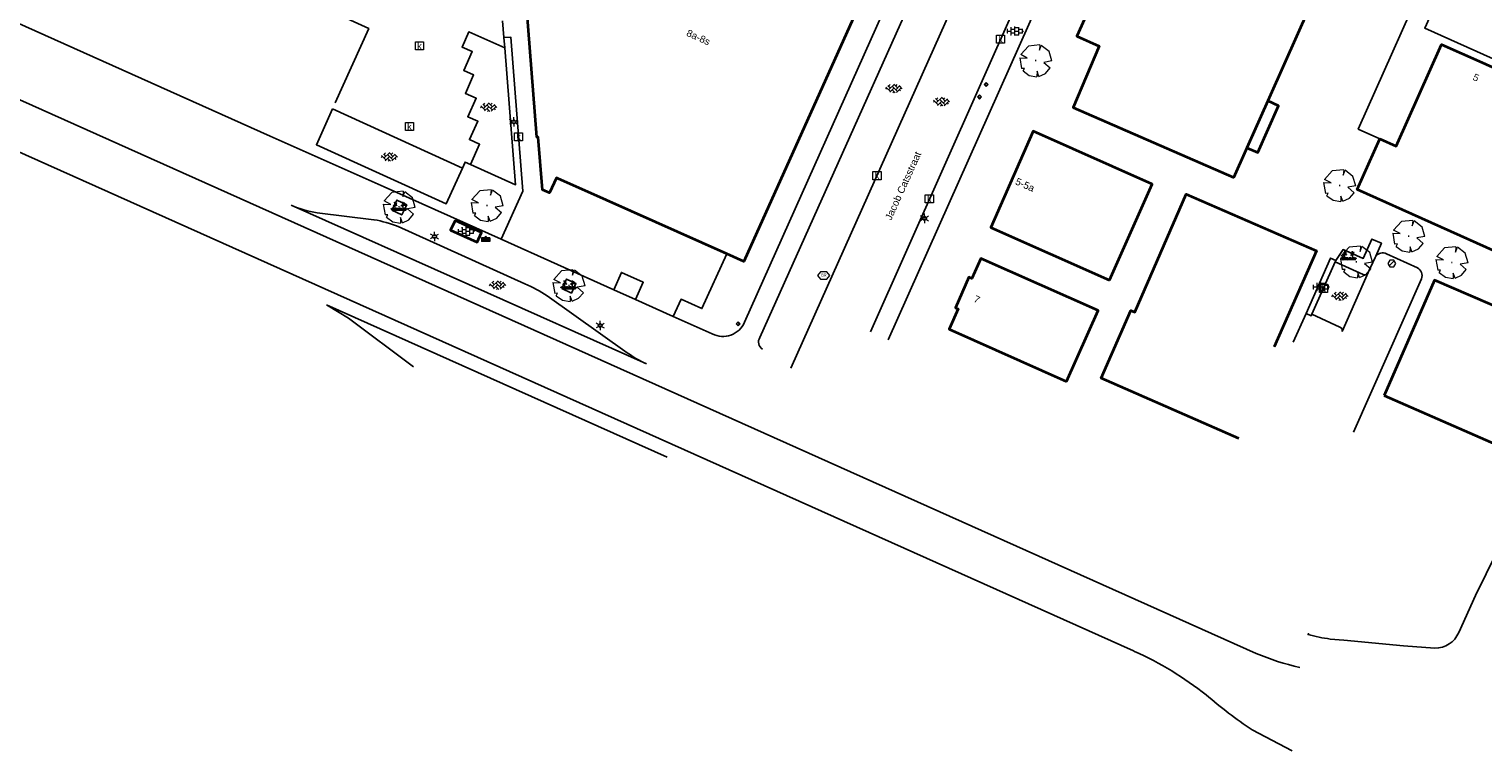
# Model space of a CAD drawing. Header units: metres. Extents: x 100797 to 101446, y 431104 to 431509.
# Tile 2 of 35: x 100887 to 101067, y 431113 to 431202. Entities that reach past the tile are written whole.
import ezdxf

# ---------------------------------------------------------------- set-up
doc = ezdxf.new("R2010")
doc.units = ezdxf.units.M
doc.layers.get('0').update_dxf_attribs({"linetype": 'CONTINUOUS'})
doc.layers.add('BAR_BEBOUWING', color=7, linetype='CONTINUOUS', lineweight=35, true_color=0x707070)
for name, color, linetype, true_color in [('BAR_BGT_BOMEN', 7, 'CONTINUOUS', 0x707070), ('BAR_BGT_LICHTMASTEN', 7, 'CONTINUOUS', 0x707070), ('BAR_BGT_PUNTSYMBOLEN', 7, 'CONTINUOUS', 0x707070), ('BAR_BGT_SYMBOLEN', 7, 'CONTINUOUS', 0x707070), ('BAR_HUISNUMMERS EN STRAATNAMEN', 7, 'CONTINUOUS', 0x707070), ('BAR_TOPO', 7, 'CONTINUOUS', 0x707070), ('BAR_WEGEN', 7, 'CONTINUOUS', 0x707070), ('BOR_AFVALBAK', 7, 'CONTINUOUS', 0x707070), ('BOR_BOMEN (vaste grootte)', 7, 'CONTINUOUS', 0x707070), ('BOR_LICHTMASTEN', 7, 'CONTINUOUS', 0x707070), ('BOR_RIOOLPUTTEN', 7, 'CONTINUOUS', 0x707070), ('BOR_VERKEERSBORD', 7, 'CONTINUOUS', 0x707070)]:
    doc.layers.add(name, color=color, linetype=linetype, true_color=true_color)
doc.styles.add('NLCS-ISO', font='NLCS-ISO.ttf')

# ---------------------------------------------------------------- blocks, each defined once
blk = doc.blocks.new('inspectieput_1', base_point=(100953.43, 431263.36))
at = {"color": 8, "lineweight": 0, "true_color": 0x707070}
for points in [[(100953.93, 431263.36), (100953.68, 431263.79), (100953.18, 431263.79), (100952.93, 431263.36), (100953.18, 431262.93), (100953.68, 431262.93), (100953.93, 431263.36)], [(100953.08, 431263.01), (100953.78, 431263.71)]]:
    blk.add_lwpolyline(points, dxfattribs=at)
blk = doc.blocks.new('lichtmast_1', base_point=(101313.15, 431373.61))
at = {"color": 8, "lineweight": 0, "true_color": 0x707070}
for points in [[(101312.9, 431373.75), (101312.65, 431373.9)], [(101313.44, 431373.61), (101313.15, 431373.9), (101312.86, 431373.61), (101313.15, 431373.32), (101313.44, 431373.61)], [(101312.89, 431373.72), (101313.42, 431373.72)], [(101312.89, 431373.49), (101313.42, 431373.49)], [(101313.15, 431373.9), (101313.15, 431374.19)], [(101313.4, 431373.75), (101313.65, 431373.9)], [(101312.9, 431373.46), (101312.65, 431373.32)], [(101313.15, 431373.32), (101313.15, 431373.03)], [(101313.4, 431373.46), (101313.65, 431373.32)]]:
    blk.add_lwpolyline(points, dxfattribs=at)
blk = doc.blocks.new('boom_5', base_point=(101195.65, 431331.72))
at = {"color": 8, "lineweight": 0, "true_color": 0x707070}
for points in [[(101193.68, 431332.08), (101194.61, 431332.03), (101193.79, 431332.46)], [(101196.16, 431333.65), (101194.75, 431333.51), (101193.79, 431332.46)], [(101196.16, 431333.65), (101196.1, 431332.99), (101196.34, 431333.6)], [(101197.65, 431331.67), (101197.31, 431332.84), (101196.34, 431333.6)], [(101193.68, 431332.08), (101193.91, 431330.74)], [(101194.1, 431330.45), (101194.26, 431330.76), (101193.91, 431330.74)], [(101194.1, 431330.45), (101194.86, 431329.88), (101195.8, 431329.72)], [(101195.71, 431331.72), (101195.59, 431331.72), (101195.71, 431331.72)], [(101196.05, 431329.76), (101196.86, 431330.13), (101197.44, 431330.82)], [(101197.65, 431331.67), (101196.67, 431331.5), (101197.44, 431330.82)], [(101196.05, 431329.76), (101195.82, 431330.4), (101195.8, 431329.72)]]:
    blk.add_lwpolyline(points, dxfattribs=at)
blk = doc.blocks.new('afvalbak_1', base_point=(100943.53, 431176.56))
at = {"color": 8, "lineweight": 0, "true_color": 0x707070}
for points in [[(100944.03, 431176.45), (100943.03, 431176.45)], [(100943.11, 431176.32), (100943.03, 431176.45)], [(100943.03, 431176.45), (100943.03, 431176.01)], [(100943.11, 431176.25), (100943.03, 431176.01)], [(100943.96, 431176.32), (100943.11, 431176.32)], [(100943.11, 431176.25), (100943.11, 431176.32)], [(100943.96, 431176.25), (100943.11, 431176.25)], [(100943.16, 431176.19), (100943.12, 431176.07)], [(100943.95, 431176.07), (100943.12, 431176.07)], [(100943.91, 431176.19), (100943.16, 431176.19)], [(100943.65, 431176.56), (100943.53, 431176.67), (100943.42, 431176.56), (100943.53, 431176.45), (100943.65, 431176.56)], [(100943.91, 431176.19), (100943.95, 431176.07)], [(100943.96, 431176.32), (100944.03, 431176.45)], [(100943.96, 431176.25), (100943.96, 431176.32)], [(100943.96, 431176.25), (100944.03, 431176.01)], [(100944.03, 431176.45), (100944.03, 431176.01)], [(100944.03, 431176.01), (100943.03, 431176.01)]]:
    blk.add_lwpolyline(points, dxfattribs=at)
blk = doc.blocks.new('verkeersbord_1', base_point=(101107.64, 431195.48))
at = {"true_color": 0x707070, "transparency": 33554687}
h = blk.add_hatch(color=8, dxfattribs=at)
h.paths.add_polyline_path([(101107.89, 431195.48), (101107.64, 431195.73), (101107.39, 431195.48), (101107.64, 431195.23)])
h.paths.add_polyline_path([(101107.46, 431195.48), (101107.64, 431195.66), (101107.82, 431195.48), (101107.64, 431195.3)], flags=0)
at = {"color": 8, "lineweight": 0, "true_color": 0x707070}
for points in [[(101107.89, 431195.48), (101107.64, 431195.73), (101107.39, 431195.48), (101107.64, 431195.23), (101107.89, 431195.48)], [(101107.82, 431195.48), (101107.64, 431195.66), (101107.46, 431195.48), (101107.64, 431195.3), (101107.82, 431195.48)]]:
    blk.add_lwpolyline(points, dxfattribs=at)
blk = doc.blocks.new('boom_6', base_point=(101276.28, 431172.06))
at = {"color": 8, "lineweight": 0, "true_color": 0x707070}
for points in [[(101274.31, 431172.41), (101275.23, 431172.37), (101274.42, 431172.8)], [(101276.79, 431173.99), (101275.38, 431173.85), (101274.42, 431172.8)], [(101276.79, 431173.99), (101276.73, 431173.33), (101276.96, 431173.94)], [(101278.28, 431172.01), (101277.93, 431173.18), (101276.96, 431173.94)], [(101274.31, 431172.41), (101274.53, 431171.08)], [(101274.73, 431170.79), (101274.89, 431171.1), (101274.53, 431171.08)], [(101274.73, 431170.79), (101275.48, 431170.22), (101276.42, 431170.06)], [(101276.34, 431172.06), (101276.22, 431172.06), (101276.34, 431172.06)], [(101276.67, 431170.1), (101276.44, 431170.74), (101276.42, 431170.06)], [(101276.67, 431170.1), (101277.49, 431170.47), (101278.06, 431171.16)], [(101278.28, 431172.01), (101277.29, 431171.84), (101278.06, 431171.16)]]:
    blk.add_lwpolyline(points, dxfattribs=at)
blk = doc.blocks.new('beplanting_1', base_point=(101316.77, 431360.68))
at = {"color": 8, "lineweight": 0, "true_color": 0x707070}
for points in [[(101316.24, 431360.34), (101316.25, 431360.73), (101316.05, 431361.01)], [(101316.12, 431360.91), (101316.16, 431361.04)], [(101316.22, 431361.22), (101316.13, 431361.21)], [(101316.24, 431361.18), (101316.14, 431361.33)], [(101316.18, 431361.27), (101316.19, 431361.31)], [(101316.25, 431360.73), (101316.24, 431361.38)], [(101316.25, 431361.12), (101316.43, 431361.29)], [(101316.25, 431360.93), (101316.46, 431361.06)], [(101316.34, 431361.21), (101316.32, 431361.28)], [(101316.36, 431361), (101316.5, 431360.93)], [(101316.37, 431361.24), (101316.44, 431361.23)], [(101316.4, 431361.02), (101316.4, 431361.16)], [(101317.22, 431360.35), (101317.22, 431360.74), (101317.02, 431361.02)], [(101317.09, 431360.92), (101317.13, 431361.04)], [(101317.22, 431361.18), (101317.11, 431361.34)], [(101317.19, 431361.22), (101317.11, 431361.22)], [(101317.15, 431361.28), (101317.16, 431361.32)], [(101317.22, 431360.74), (101317.21, 431361.38)], [(101317.22, 431361.13), (101317.4, 431361.3)], [(101317.22, 431360.94), (101317.43, 431361.07)], [(101317.31, 431361.21), (101317.29, 431361.28)], [(101317.33, 431361), (101317.47, 431360.94)], [(101317.34, 431361.25), (101317.41, 431361.24)], [(101317.37, 431361.03), (101317.37, 431361.16)], [(101316, 431360.34), (101315.73, 431360.52)], [(101316, 431360.34), (101315.8, 431360.61)], [(101316, 431360.34), (101315.92, 431360.64)], [(101315.94, 431360.34), (101317.6, 431360.35)], [(101316.15, 431360.87), (101315.99, 431360.85)], [(101316, 431360.34), (101316.06, 431360.65)], [(101316, 431360.34), (101316.18, 431360.6)], [(101316, 431360.34), (101316.27, 431360.54)], [(101316.49, 431360.34), (101316.22, 431360.53)], [(101316.49, 431360.34), (101316.29, 431360.62)], [(101316.49, 431360.34), (101316.41, 431360.64)], [(101316.49, 431360.34), (101316.56, 431360.65)], [(101316.49, 431360.34), (101316.67, 431360.61)], [(101316.49, 431360.34), (101316.76, 431360.54)], [(101316.95, 431360.35), (101316.67, 431360.53)], [(101316.95, 431360.35), (101316.74, 431360.62)], [(101316.95, 431360.35), (101316.87, 431360.65)], [(101316.95, 431360.35), (101317.01, 431360.66)], [(101316.95, 431360.35), (101317.13, 431360.61)], [(101316.95, 431360.35), (101317.22, 431360.55)], [(101317.12, 431360.88), (101316.96, 431360.86)], [(101317.46, 431360.35), (101317.18, 431360.54)], [(101317.46, 431360.35), (101317.25, 431360.62)], [(101317.46, 431360.35), (101317.38, 431360.65)], [(101317.46, 431360.35), (101317.52, 431360.66)], [(101317.46, 431360.35), (101317.64, 431360.62)], [(101317.46, 431360.35), (101317.73, 431360.55)]]:
    blk.add_lwpolyline(points, dxfattribs=at)
blk = doc.blocks.new('betonstraatstenen_1', base_point=(101286.8, 431176.56))
at = {"color": 8, "lineweight": 0, "true_color": 0x707070}
for points in [[(101285.78, 431176.42), (101285.91, 431176.56)], [(101285.81, 431176.66), (101286.35, 431176.12)], [(101286.05, 431176.87), (101286.35, 431176.56)], [(101286.13, 431176.34), (101286.8, 431177)], [(101286.13, 431176.78), (101286.33, 431176.98)], [(101286.27, 431176.03), (101286.8, 431176.56)], [(101286.58, 431176.78), (101287.24, 431176.12)], [(101286.58, 431176.34), (101286.94, 431175.97)], [(101286.64, 431175.97), (101286.8, 431176.12)], [(101286.77, 431177.03), (101287.24, 431176.56)], [(101287.02, 431176.78), (101287.21, 431176.98)], [(101287.02, 431176.34), (101287.53, 431176.85)], [(101287.11, 431175.99), (101287.68, 431176.56)], [(101287.46, 431176.78), (101287.78, 431176.46)], [(101287.46, 431176.34), (101287.6, 431176.19)]]:
    blk.add_lwpolyline(points, dxfattribs=at)
blk = doc.blocks.new('tegels_1', base_point=(101313.55, 431423.17))
at = {"color": 8, "lineweight": 0, "true_color": 0x707070}
for points in [[(101312.6, 431423.4), (101312.63, 431423.4)], [(101312.6, 431422.94), (101312.63, 431422.94)], [(101312.63, 431422.91), (101312.63, 431423.43)], [(101312.63, 431423.17), (101313.09, 431423.17)], [(101312.99, 431423.63), (101313.09, 431423.63)], [(101312.99, 431422.71), (101313.09, 431422.71)], [(101313.09, 431422.68), (101313.09, 431423.66)], [(101313.09, 431423.4), (101313.55, 431423.4)], [(101313.09, 431422.94), (101313.55, 431422.94)], [(101313.55, 431422.62), (101313.55, 431423.72)], [(101313.55, 431423.63), (101314.02, 431423.63)], [(101313.55, 431423.17), (101314.02, 431423.17)], [(101313.55, 431422.71), (101314.02, 431422.71)], [(101314.02, 431422.68), (101314.02, 431423.66)], [(101314.02, 431423.4), (101314.48, 431423.4)], [(101314.02, 431422.94), (101314.48, 431422.94)], [(101314.48, 431422.91), (101314.48, 431423.43)], [(101314.48, 431423.17), (101314.6, 431423.17)]]:
    blk.add_lwpolyline(points, dxfattribs=at)
blk = doc.blocks.new('kolk-symbool_1', base_point=(101288.59, 431172.13))
at = {"true_color": 0x707070, "transparency": 33554687}
h = blk.add_hatch(color=8, dxfattribs=at)
h.paths.add_polyline_path([(101288.62, 431172.08), (101288.85, 431172.3), (101288.72, 431172.3), (101288.49, 431172.06), (101288.56, 431172.01), (101288.75, 431171.72), (101288.87, 431171.72)])
h.paths.add_polyline_path([(101288.56, 431172.01), (101288.49, 431172.06), (101288.49, 431172.52), (101288.39, 431172.52), (101288.39, 431171.72), (101288.49, 431171.72), (101288.49, 431171.95)], flags=0)
at = {"color": 8, "lineweight": 0, "true_color": 0x707070}
blk.add_lwpolyline([(101288.09, 431172.62), (101289.09, 431172.62), (101289.09, 431171.62), (101288.09, 431171.62), (101288.09, 431172.62)], dxfattribs=at)
blk = doc.blocks.new('afvalbak_2', base_point=(101282.85, 431189.33))
at = {"color": 8, "lineweight": 0, "true_color": 0x707070}
for points in [[(101283.35, 431189.21), (101282.35, 431189.21)], [(101282.42, 431189.08), (101282.35, 431189.21)], [(101282.35, 431189.21), (101282.35, 431188.78)], [(101282.42, 431189.01), (101282.35, 431188.78)], [(101283.35, 431188.78), (101282.35, 431188.78)], [(101283.27, 431189.08), (101282.42, 431189.08)], [(101282.42, 431189.01), (101282.42, 431189.08)], [(101283.27, 431189.01), (101282.42, 431189.01)], [(101282.47, 431188.96), (101282.43, 431188.83)], [(101283.27, 431188.83), (101282.43, 431188.83)], [(101283.23, 431188.96), (101282.47, 431188.96)], [(101282.96, 431189.33), (101282.85, 431189.44), (101282.74, 431189.33), (101282.85, 431189.21), (101282.96, 431189.33)], [(101283.23, 431188.96), (101283.27, 431188.83)], [(101283.27, 431189.08), (101283.35, 431189.21)], [(101283.27, 431189.01), (101283.27, 431189.08)], [(101283.27, 431189.01), (101283.35, 431188.78)], [(101283.35, 431189.21), (101283.35, 431188.78)]]:
    blk.add_lwpolyline(points, dxfattribs=at)
blk = doc.blocks.new('brandkraanput_1', base_point=(101151.07, 431424.81))
at = {"true_color": 0x707070, "transparency": 33554687}
h = blk.add_hatch(color=8, dxfattribs=at)
h.paths.add_polyline_path([(101150.82, 431424.99), (101150.91, 431424.99), (101150.98, 431425), (101150.96, 431425.01), (101150.95, 431425.02), (101150.93, 431425.02), (101150.91, 431425.03), (101150.8, 431425.03), (101150.79, 431425.02), (101150.78, 431425.01), (101150.78, 431424.64), (101150.79, 431424.62), (101150.8, 431424.62), (101150.91, 431424.62), (101150.92, 431424.62), (101150.94, 431424.62), (101150.96, 431424.63), (101150.98, 431424.64), (101150.99, 431424.65), (101150.82, 431424.66), (101150.82, 431424.82), (101150.91, 431424.82), (101150.99, 431424.83), (101150.97, 431424.84), (101150.98, 431424.85), (101150.82, 431424.86)])
h.paths.add_polyline_path([(101151.01, 431424.92), (101151.01, 431424.94), (101151, 431424.96), (101150.99, 431424.98), (101150.98, 431425), (101150.91, 431424.99), (101150.91, 431424.99), (101150.93, 431424.98), (101150.95, 431424.97), (101150.95, 431424.96), (101150.96, 431424.94), (101150.97, 431424.92), (101150.97, 431424.92), (101150.96, 431424.9), (101150.95, 431424.88), (101150.94, 431424.88), (101150.93, 431424.87), (101150.91, 431424.86), (101150.82, 431424.86), (101150.98, 431424.85), (101150.99, 431424.87), (101151, 431424.88), (101151.01, 431424.9)], flags=0)
h.paths.add_polyline_path([(101151.03, 431424.74), (101151.03, 431424.77), (101151.02, 431424.78), (101151.01, 431424.8), (101151, 431424.82), (101150.99, 431424.83), (101150.91, 431424.82), (101150.91, 431424.82), (101150.93, 431424.82), (101150.95, 431424.81), (101150.96, 431424.8), (101150.97, 431424.79), (101150.98, 431424.78), (101150.99, 431424.76), (101150.99, 431424.74), (101150.99, 431424.74), (101150.98, 431424.72), (101150.98, 431424.7), (101150.96, 431424.68), (101150.96, 431424.68), (101150.95, 431424.67), (101150.93, 431424.66), (101150.91, 431424.66), (101150.82, 431424.66), (101150.99, 431424.65), (101151, 431424.66), (101151.01, 431424.68), (101151.02, 431424.7), (101151.03, 431424.72), (101151.03, 431424.74)], flags=0)
h.paths.add_polyline_path([(101151.15, 431424.78), (101151.24, 431424.78), (101151.24, 431424.78), (101151.28, 431424.79), (101151.29, 431424.79), (101151.31, 431424.8), (101151.32, 431424.81), (101151.15, 431424.82), (101151.15, 431424.99), (101151.24, 431424.99), (101151.32, 431424.99), (101151.31, 431425), (101151.29, 431425.01), (101151.28, 431425.02), (101151.26, 431425.03), (101151.24, 431425.03), (101151.13, 431425.03), (101151.12, 431425.02), (101151.11, 431425.01), (101151.11, 431424.64), (101151.12, 431424.62), (101151.13, 431424.62), (101151.15, 431424.62), (101151.15, 431424.64)], flags=0)
h.paths.add_polyline_path([(101151.28, 431424.79), (101151.24, 431424.78), (101151.32, 431424.63), (101151.32, 431424.62), (101151.34, 431424.62), (101151.35, 431424.62), (101151.36, 431424.64), (101151.36, 431424.65)], flags=0)
h.paths.add_polyline_path([(101151.36, 431424.88), (101151.36, 431424.9), (101151.36, 431424.92), (101151.35, 431424.94), (101151.35, 431424.96), (101151.34, 431424.97), (101151.32, 431424.99), (101151.24, 431424.99), (101151.24, 431424.99), (101151.26, 431424.98), (101151.28, 431424.97), (101151.29, 431424.96), (101151.3, 431424.96), (101151.31, 431424.94), (101151.31, 431424.92), (101151.32, 431424.9), (101151.32, 431424.9), (101151.31, 431424.88), (101151.31, 431424.86), (101151.29, 431424.85), (101151.29, 431424.84), (101151.27, 431424.83), (101151.26, 431424.82), (101151.24, 431424.82), (101151.15, 431424.82), (101151.32, 431424.81), (101151.34, 431424.83), (101151.35, 431424.84), (101151.35, 431424.86)], flags=0)
at = {"color": 8, "lineweight": 0, "true_color": 0x707070}
blk.add_lwpolyline([(101150.3, 431424.77), (101150.67, 431424.33), (101151.42, 431424.33), (101151.8, 431424.77), (101151.42, 431425.22), (101150.67, 431425.22), (101150.3, 431424.77)], dxfattribs=at)
blk = doc.blocks.new('verkeersbord_2', base_point=(101289.84, 431190.77))
at = {"true_color": 0x707070, "transparency": 33554687}
h = blk.add_hatch(color=8, dxfattribs=at)
h.paths.add_polyline_path([(101290.09, 431190.77), (101289.84, 431191.02), (101289.59, 431190.77), (101289.84, 431190.52)])
h.paths.add_polyline_path([(101289.66, 431190.77), (101289.84, 431190.94), (101290.02, 431190.77), (101289.84, 431190.59)], flags=0)
at = {"color": 8, "lineweight": 0, "true_color": 0x707070}
for points in [[(101290.09, 431190.77), (101289.84, 431191.02), (101289.59, 431190.77), (101289.84, 431190.52), (101290.09, 431190.77)], [(101290.02, 431190.77), (101289.84, 431190.94), (101289.66, 431190.77), (101289.84, 431190.59), (101290.02, 431190.77)]]:
    blk.add_lwpolyline(points, dxfattribs=at)
blk = doc.blocks.new('lichtmast_2', base_point=(101212.5, 431404.65))
at = {"color": 8, "lineweight": 0, "true_color": 0x707070}
for points in [[(101212.25, 431404.8), (101212, 431404.94)], [(101212.25, 431404.51), (101212, 431404.36)], [(101212.79, 431404.65), (101212.5, 431404.94), (101212.21, 431404.65), (101212.5, 431404.36), (101212.79, 431404.65)], [(101212.24, 431404.77), (101212.77, 431404.77)], [(101212.24, 431404.54), (101212.77, 431404.54)], [(101212.5, 431404.94), (101212.5, 431405.23)], [(101212.5, 431404.36), (101212.5, 431404.07)], [(101212.75, 431404.8), (101213, 431404.94)], [(101212.75, 431404.51), (101213, 431404.36)]]:
    blk.add_lwpolyline(points, dxfattribs=at)

msp = doc.modelspace()

# ---------------------------------------------------------------- linework, layer by layer
at = {"layer": 'BAR_BEBOUWING', "ltscale": 10, "flags": 128}
for points in [[(100973.301, 431174.48), (100958.453, 431181.124), (100952.443, 431183.814), (100952.278, 431183.887), (100951.433, 431182.01), (100950.53, 431182.411), (100950.024, 431188.887), (100949.864, 431188.894), (100946.919, 431226.36)], [(100973.54, 431214.483), (100990.393, 431206.875), (100975.415, 431173.534), (100973.301, 431174.48)], [(101053.94, 431188.69), (101055.922, 431187.805), (101061.529, 431200.349), (101066.565, 431198.1), (101069.543, 431196.77)], [(101069.543, 431196.77), (101071.69, 431195.81), (101070.12, 431192.29), (101085.7, 431185.33), (101080.46, 431173.6), (101071.09, 431177.78), (101069.5, 431174.22), (101051.14, 431182.43), (101053.94, 431188.69)], [(101036.51, 431151.7), (101019.54, 431159.14), (101023.18, 431167.49), (101023.66, 431167.28), (101030.02, 431181.86), (101046.1, 431174.85), (101040.898, 431163.011)]]:
    msp.add_lwpolyline(points, dxfattribs=at)
for points in [[(101035.88, 431183.91), (101048.23, 431211.64), (101037.04, 431216.63), (101032.97, 431207.49), (101024.29, 431211.36), (101020.97, 431203.9), (101018.21, 431205.13), (101016.53, 431201.36), (101019.29, 431200.13), (101016.06, 431192.57)], [(101040.092, 431193.367), (101037.514, 431187.579), (101038.842, 431186.987), (101041.402, 431192.784)], [(101020.543, 431171.233), (101025.83, 431183.109), (101011.119, 431189.619), (101005.895, 431177.737)], [(100939.751, 431178.616), (100939.207, 431177.435), (100942.478, 431175.93), (100943.021, 431177.111)], [(101015.246, 431158.747), (101019.135, 431167.481), (101004.664, 431173.924), (101003.548, 431171.448), (101003.198, 431171.603), (101001.544, 431167.841), (101001.88, 431167.683), (101000.775, 431165.19)], [(101054.46, 431157), (101070.28, 431150.09), (101076.53, 431164.4), (101060.69, 431171.26)]]:
    msp.add_lwpolyline(points, close=True, dxfattribs=at)
at = {"layer": 'BAR_TOPO', "ltscale": 0.01, "flags": 128}
for points in [[(100799.588, 431232.242), (101038.641, 431125.158, 0.0463568), (101044.031, 431123.436)], [(100991.023, 431164.879), (101017.957, 431225.392, -0.4199779), (101026.457, 431229.157)], [(101043.098, 431113.118), (101038.151, 431115.714, -0.0276442), (101032.485, 431120.029, 0.0615808), (101023.633, 431125.408), (101023.495, 431125.47), (100797.039, 431226.9)], [(101010.674, 431226.294, -0.3919114), (101009.487, 431225.813), (101006.719, 431227.059, 0.4763296), (101005.336, 431226.514), (100977.379, 431164.156, 0.43057), (100977.718, 431162.737)], [(101025.922, 431227.211, 0.4151711), (101020.635, 431225.354), (100993.236, 431163.893)], [(100994.958, 431209.635), (100975.498, 431166.055, -0.2068487), (100973.812, 431164.468)], [(101099.24, 431194.079, -0.4254349), (101099.775, 431192.799), (101091.339, 431179.185, 0.0265464), (101071.212, 431143.43), (101067.057, 431134.996), (101065.736, 431132.314), (101063.667, 431127.725, -0.2928903), (101060.715, 431125.796), (101056.829, 431126.107), (101049.493, 431126.776), (101047.788, 431126.931, -0.0341989), (101045.061, 431127.492), (101045.133, 431127.675)], [(100963.406, 431160.899, -0.0448535), (100960.998, 431162.281), (100951.134, 431169.305, 0.0436875), (100948.383, 431170.785), (100932.749, 431177.867, 0.0528839), (100929.738, 431178.702), (100922.747, 431179.564, -0.0669971), (100919.52, 431180.494)], [(101050.653, 431152.489), (101059.052, 431171.424, 0.4052142), (101058.562, 431172.766), (101054.74, 431174.48, 0.3805022), (101053.448, 431174.216)], [(101052.501, 431172.176, -0.405869), (101051.859, 431171.933), (101048.412, 431173.506)], [(101053.448, 431174.216, 0.0572731), (101053.34, 431174.033), (101052.501, 431172.176)], [(100973.812, 431164.468, -0.2076262), (100971.5, 431164.61), (100966.675, 431166.776)], [(101045.533, 431167.025), (101049.003, 431165.445, -0.3298933), (101049.29, 431164.914)]]:
    msp.add_lwpolyline(points, format="xyb", dxfattribs=at)
for points in [[(100973.301, 431174.48), (100958.453, 431181.124), (100952.443, 431183.814), (100952.278, 431183.887), (100951.433, 431182.01), (100950.53, 431182.411), (100950.024, 431188.887), (100949.864, 431188.894), (100946.919, 431226.36)], [(100981.212, 431160.359), (101010.674, 431226.294)], [(100973.54, 431214.483), (100990.393, 431206.875), (100975.415, 431173.534), (100973.301, 431174.48)], [(101060.832, 431211.415), (101051.25, 431189.892), (101053.94, 431188.69)], [(101069.543, 431196.77), (101069.951, 431197.683), (101059.473, 431202.362), (101063.089, 431210.408)], [(100945.441, 431176.307), (100931.013, 431182.784), (100916.945, 431189.025), (100875.562, 431207.595), (100875.713, 431207.933)], [(100926.404, 431203.557), (100929.104, 431202.297), (100924.951, 431193.139)], [(100945.624, 431203.272), (100945.785, 431201.186)], [(100945.882, 431199.933), (100941.445, 431201.901), (100940.614, 431199.996), (100941.875, 431199.457), (100940.829, 431197.146), (100942.048, 431196.592), (100941.042, 431194.309), (100942.371, 431193.704), (100941.323, 431191.422), (100942.581, 431190.87), (100941.53, 431188.596), (100942.789, 431188.016), (100941.674, 431185.521)], [(100945.785, 431201.186), (100946.629, 431201.258), (100948.127, 431182.251), (100945.441, 431176.307)], [(100945.785, 431201.186), (100945.882, 431199.933)], [(100945.882, 431199.933), (100947.217, 431183.032), (100941.674, 431185.521)], [(101053.94, 431188.69), (101055.922, 431187.805), (101061.529, 431200.349), (101066.565, 431198.1), (101069.543, 431196.77)], [(101069.543, 431196.77), (101071.69, 431195.81), (101070.12, 431192.29), (101085.7, 431185.33), (101080.46, 431173.6), (101071.09, 431177.78), (101069.5, 431174.22), (101051.14, 431182.43), (101053.94, 431188.69)], [(100940.661, 431185.085), (100938.67, 431180.67), (100922.634, 431187.971), (100924.612, 431192.383)], [(100940.661, 431185.085), (100924.612, 431192.383)], [(100941.674, 431185.521), (100940.996, 431185.827), (100940.661, 431185.085)], [(101036.51, 431151.7), (101019.54, 431159.14), (101023.18, 431167.49), (101023.66, 431167.28), (101030.02, 431181.86), (101046.1, 431174.85), (101040.898, 431163.011)], [(100919.52, 431180.494), (100963.406, 431160.899)], [(100959.367, 431170.056), (100945.441, 431176.307)], [(101048.491, 431173.685), (101049.388, 431175.022), (101051.867, 431173.933), (101052.937, 431176.323), (101054.127, 431175.79), (101053.448, 431174.216)], [(100966.675, 431166.776), (100967.65, 431168.885), (100970.24, 431167.73), (100973.301, 431174.48)], [(101048.491, 431173.685), (101047.851, 431173.969), (101044.812, 431167.127)], [(101048.412, 431173.506), (101045.533, 431167.025)], [(101048.412, 431173.506), (101048.491, 431173.685)], [(100962.022, 431168.865), (100962.993, 431170.98), (100960.29, 431172.202), (100959.367, 431170.056)], [(101049.29, 431164.914), (101052.501, 431172.176)], [(100962.022, 431168.865), (100959.367, 431170.056)], [(100966.675, 431166.776), (100962.022, 431168.865)], [(100965.948, 431149.389), (100923.88, 431168.177)], [(100923.88, 431168.177), (100926.581, 431166.546), (100934.639, 431160.523)], [(101043.24, 431163.571), (101044.812, 431167.127)], [(101044.812, 431167.127), (101045.452, 431166.842), (101045.533, 431167.025)]]:
    msp.add_lwpolyline(points, dxfattribs=at)
for points in [[(101035.88, 431183.91), (101048.23, 431211.64), (101037.04, 431216.63), (101032.97, 431207.49), (101024.29, 431211.36), (101020.97, 431203.9), (101018.21, 431205.13), (101016.53, 431201.36), (101019.29, 431200.13), (101016.06, 431192.57)], [(101040.092, 431193.367), (101037.514, 431187.579), (101038.842, 431186.987), (101041.402, 431192.784)], [(101020.543, 431171.233), (101025.83, 431183.109), (101011.119, 431189.619), (101005.895, 431177.737)], [(100931.963, 431179.887), (100933.178, 431179.289), (100933.791, 431180.536), (100932.575, 431181.133)], [(100939.751, 431178.616), (100939.207, 431177.435), (100942.478, 431175.93), (100943.021, 431177.111)], [(101015.246, 431158.747), (101019.135, 431167.481), (101004.664, 431173.924), (101003.548, 431171.448), (101003.198, 431171.603), (101001.544, 431167.841), (101001.88, 431167.683), (101000.775, 431165.19)], [(100952.941, 431170.213), (100954.128, 431169.647), (100954.683, 431170.81), (100953.495, 431171.376)], [(101054.46, 431157), (101070.28, 431150.09), (101076.53, 431164.4), (101060.69, 431171.26)]]:
    msp.add_lwpolyline(points, close=True, dxfattribs=at)
at = {"layer": 'BAR_WEGEN', "ltscale": 0.01, "flags": 128}
for points in [[(100799.588, 431232.242), (101038.641, 431125.158, 0.0463568), (101044.031, 431123.436)], [(100991.023, 431164.879), (101017.957, 431225.392, -0.4199779), (101026.457, 431229.157)], [(101043.098, 431113.118), (101038.151, 431115.714, -0.0276442), (101032.485, 431120.029, 0.0615808), (101023.633, 431125.408), (101023.495, 431125.47), (100797.039, 431226.9)], [(101010.674, 431226.294, -0.3919114), (101009.487, 431225.813), (101006.719, 431227.059, 0.4763296), (101005.336, 431226.514), (100977.379, 431164.156, 0.43057), (100977.718, 431162.737)], [(101025.922, 431227.211, 0.4151711), (101020.635, 431225.354), (100993.236, 431163.893)], [(100994.958, 431209.635), (100975.498, 431166.055, -0.2068487), (100973.812, 431164.468)], [(101099.24, 431194.079, -0.4254349), (101099.775, 431192.799), (101091.339, 431179.185, 0.0265464), (101071.212, 431143.43), (101067.057, 431134.996), (101065.736, 431132.314), (101063.667, 431127.725, -0.2928903), (101060.715, 431125.796), (101056.829, 431126.107), (101049.493, 431126.776), (101047.788, 431126.931, -0.0341989), (101045.061, 431127.492), (101045.133, 431127.675)], [(100963.406, 431160.899, -0.0448535), (100960.998, 431162.281), (100951.134, 431169.305, 0.0436875), (100948.383, 431170.785), (100932.749, 431177.867, 0.0528839), (100929.738, 431178.702), (100922.747, 431179.564, -0.0669971), (100919.52, 431180.494)], [(101050.653, 431152.489), (101059.052, 431171.424, 0.4052142), (101058.562, 431172.766), (101054.74, 431174.48, 0.3805022), (101053.448, 431174.216)], [(101052.501, 431172.176, -0.405869), (101051.859, 431171.933), (101048.412, 431173.506)], [(101053.448, 431174.216, 0.0572731), (101053.34, 431174.033), (101052.501, 431172.176)], [(100973.812, 431164.468, -0.2076262), (100971.5, 431164.61), (100966.675, 431166.776)], [(101045.533, 431167.025), (101049.003, 431165.445, -0.3298933), (101049.29, 431164.914)]]:
    msp.add_lwpolyline(points, format="xyb", dxfattribs=at)
for points in [[(100981.212, 431160.359), (101010.674, 431226.294)], [(101060.832, 431211.415), (101051.25, 431189.892), (101053.94, 431188.69)], [(101069.543, 431196.77), (101069.951, 431197.683), (101059.473, 431202.362), (101063.089, 431210.408)], [(100945.441, 431176.307), (100931.013, 431182.784), (100916.945, 431189.025), (100875.562, 431207.595), (100875.713, 431207.933)], [(100919.52, 431180.494), (100963.406, 431160.899)], [(100959.367, 431170.056), (100945.441, 431176.307)], [(101048.491, 431173.685), (101047.851, 431173.969), (101044.812, 431167.127)], [(101048.412, 431173.506), (101045.533, 431167.025)], [(101048.412, 431173.506), (101048.491, 431173.685)], [(101049.29, 431164.914), (101052.501, 431172.176)], [(100962.022, 431168.865), (100959.367, 431170.056)], [(100966.675, 431166.776), (100962.022, 431168.865)], [(100965.948, 431149.389), (100923.88, 431168.177)], [(100923.88, 431168.177), (100926.581, 431166.546), (100934.639, 431160.523)], [(101044.812, 431167.127), (101045.452, 431166.842), (101045.533, 431167.025)]]:
    msp.add_lwpolyline(points, dxfattribs=at)
for points in [[(100931.963, 431179.887), (100933.178, 431179.289), (100933.791, 431180.536), (100932.575, 431181.133)], [(100952.941, 431170.213), (100954.128, 431169.647), (100954.683, 431170.81), (100953.495, 431171.376)]]:
    msp.add_lwpolyline(points, close=True, dxfattribs=at)

# ---------------------------------------------------------------- block references
at = {"layer": 'BAR_BGT_BOMEN'}
for p in [(101011.446, 431198.356), (100943.697, 431180.477)]:
    msp.add_blockref('boom_6', p, dxfattribs=at)
at = {"layer": 'BAR_BGT_LICHTMASTEN'}
msp.add_blockref('lichtmast_2', (100946.993, 431190.776), dxfattribs=at)
at = {"layer": 'BAR_BGT_PUNTSYMBOLEN'}
for name, p in [('kolk-symbool_1', (101007.093, 431201.008)), ('kolk-symbool_1', (100935.358, 431200.172)), ('verkeersbord_2', (101004.516, 431193.86)), ('kolk-symbool_1', (100934.123, 431190.232)), ('kolk-symbool_1', (100947.592, 431188.951)), ('kolk-symbool_1', (100991.849, 431184.159)), ('kolk-symbool_1', (100998.307, 431181.286)), ('afvalbak_2', (100943.533, 431176.561)), ('brandkraanput_1', (100985.287, 431171.862)), ('kolk-symbool_1', (101046.963, 431170.238))]:
    msp.add_blockref(name, p, dxfattribs=at)
at = {"layer": 'BAR_BGT_SYMBOLEN'}
for name, p in [('tegels_1', (101008.882, 431201.996)), ('betonstraatstenen_1', (100993.945, 431194.98)), ('betonstraatstenen_1', (100943.916, 431192.66)), ('betonstraatstenen_1', (100999.83, 431193.346)), ('betonstraatstenen_1', (100931.649, 431186.526)), ('beplanting_1', (100932.877, 431180.211)), ('tegels_1', (100941.114, 431177.273)), ('beplanting_1', (101050.122, 431174.108)), ('betonstraatstenen_1', (100945.024, 431170.697)), ('beplanting_1', (100953.812, 431170.512)), ('tegels_1', (101046.652, 431170.406)), ('betonstraatstenen_1', (101049.017, 431169.334))]:
    msp.add_blockref(name, p, dxfattribs=at)
at = {"layer": 'BOR_AFVALBAK'}
msp.add_blockref('afvalbak_1', (100943.533, 431176.561), dxfattribs=at)
at = {"layer": 'BOR_BOMEN (vaste grootte)'}
for p in [(101048.95, 431182.94), (100932.848, 431180.283), (101057.481, 431176.685), (101051.028, 431173.524), (101062.812, 431173.44), (100953.804, 431170.596)]:
    msp.add_blockref('boom_5', p, dxfattribs=at)
at = {"layer": 'BOR_LICHTMASTEN'}
for p in [(100997.701, 431178.875), (100937.205, 431176.64), (100957.673, 431165.632)]:
    msp.add_blockref('lichtmast_1', p, dxfattribs=at)
at = {"layer": 'BOR_RIOOLPUTTEN'}
msp.add_blockref('inspectieput_1', (101055.4, 431173.3), dxfattribs=at)
at = {"layer": 'BOR_VERKEERSBORD'}
for p in [(101005.326, 431195.404), (100974.69, 431165.856)]:
    msp.add_blockref('verkeersbord_1', p, dxfattribs=at)

# ---------------------------------------------------------------- texts
at = {"layer": 'BAR_HUISNUMMERS EN STRAATNAMEN', "char_height": 0.87, "attachment_point": 5, "style": 'NLCS-ISO'}
for s, insert, rotation in [('{{\\fArial|b0|i0;8a-8s}}', (100969.795, 431201.223), 335.9), ('{{\\fArial|b0|i0;5}}', (101065.797, 431196.253), 335.6), ('{{\\fArial|b0|i0;Jacob Catsstraat}}', (100995.076, 431182.89), 65.68872), ('{{\\fArial|b0|i0;5-5a}}', (101010.117, 431183.016), 335.9), ('{{\\fArial|b0|i0;7}}', (101004.18, 431168.867), 335.6)]:
    msp.add_mtext(s, dxfattribs=dict(at, insert=insert, rotation=rotation))

doc.saveas('drawing.dxf')
